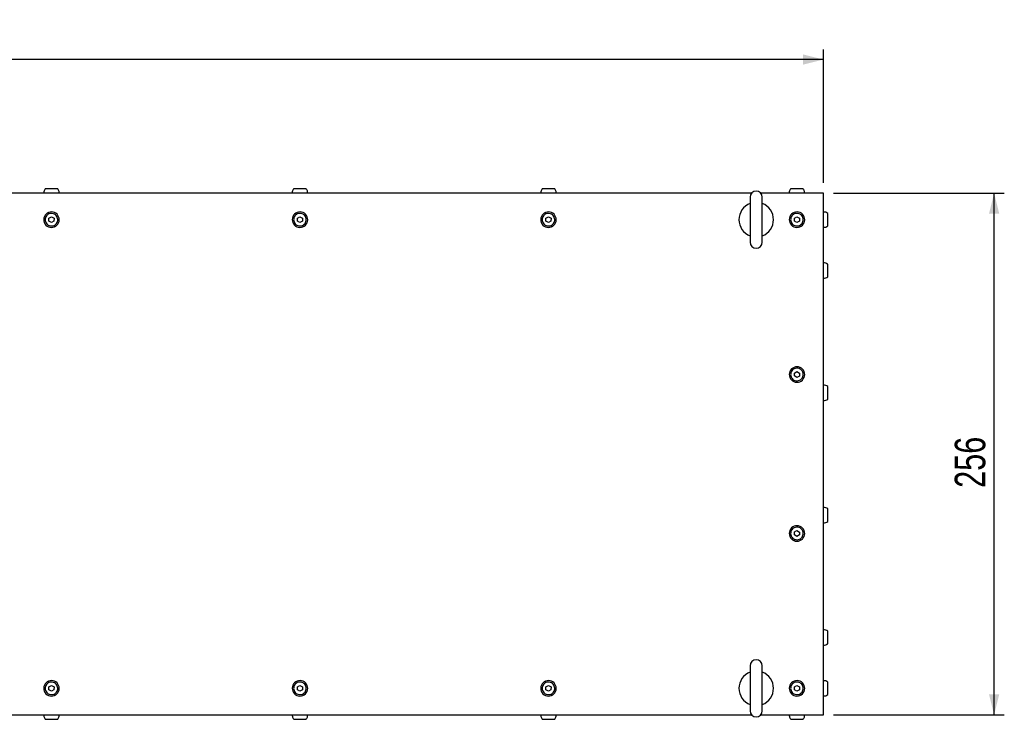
# Model space of a CAD drawing. Header units: millimetres. Extents: x 5 to 595, y 5 to 415.
# Tile 26 of 68: x 231 to 328, y 108 to 177. Entities that reach past the tile are written whole.
import ezdxf

# ---------------------------------------------------------------- set-up
doc = ezdxf.new("R2010")
doc.units = ezdxf.units.MM
doc.layers.add('COTES', color=1, linetype='Continuous')
doc.layers.add('TRAIT-FORT', color=4, linetype='Continuous', lineweight=25)
doc.styles.add('SLDTEXTSTYLE0', font='TXT', dxfattribs={"width": 0.75})
doc.dimstyles.new('SLDDIMSTYLE0', dxfattribs={"dimtxt": 3, "dimasz": 2, "dimexe": 0, "dimexo": 0.0625, "dimgap": 0.75, "dimtad": 1, "dimlfac": 5, "dimrnd": 1e-09, "dimzin": 12, "dimdsep": 46, "dimtxsty": 'SLDTEXTSTYLE0', "dimsah": 1, "dimcen": 0.09, "dimadec": 0, "dimazin": 3, "dimtfac": 1, "dimtofl": 0, "dimtmove": 0, "dimatfit": 3, "dimfxl": 0, "dimfrac": 2, "dimtolj": 1, "dimtzin": 12, "dimarcsym": 0})

# ---------------------------------------------------------------- blocks, each defined once
blk = doc.blocks.new('_D_4')
at = {"layer": 'COTES', "color": 1}
for p, q in [((134.158, 160.57), (134.158, 173.685)), ((310.358, 160.57), (310.358, 173.685)), ((310.358, 172.685), (134.158, 172.685))]:
    blk.add_line(p, q, dxfattribs=at)
for points in [[(134.158, 172.685), (136.158, 172.185), (136.158, 173.185)], [(310.358, 172.685), (308.358, 173.185), (308.358, 172.185)]]:
    blk.add_solid(points, dxfattribs=at)
at = {"layer": 'COTES', "color": 1, "insert": (218.933, 176.553), "char_height": 3, "attachment_point": 1, "style": 'SLDTEXTSTYLE0'}
blk.add_mtext('881', dxfattribs=at)
blk = doc.blocks.new('_D_5')
at = {"layer": 'COTES', "color": 1}
for p, q in [((311.358, 159.57), (328.118, 159.57)), ((327.118, 108.37), (327.118, 159.57)), ((311.358, 108.37), (328.118, 108.37))]:
    blk.add_line(p, q, dxfattribs=at)
for points in [[(327.118, 159.57), (326.618, 157.57), (327.618, 157.57)], [(327.118, 108.37), (327.618, 110.37), (326.618, 110.37)]]:
    blk.add_solid(points, dxfattribs=at)
at = {"layer": 'COTES', "color": 1, "insert": (323.25, 130.645), "char_height": 3, "attachment_point": 1, "rotation": 90, "style": 'SLDTEXTSTYLE0'}
blk.add_mtext('256', dxfattribs=at)

msp = doc.modelspace()

# ---------------------------------------------------------------- linework, layer by layer
at = {"layer": 'TRAIT-FORT', "color": 4, "linetype": 'Continuous', "lineweight": 25}
for p, q in [((303.3104, 159.5702), (141.2048, 159.5702)), ((310.3576, 159.5702), (304.2048, 159.5702)), ((310.3576, 108.3702), (310.3576, 159.5702)), ((303.1576, 159.1702), (303.1576, 154.7702)), ((304.3576, 154.7702), (304.3576, 159.1702)), ((234.3056, 156.8294), (234.3096, 157.118)), ((234.5536, 156.6816), (234.3056, 156.8294)), ((234.3096, 157.118), (234.5615, 157.2589)), ((234.8056, 156.8225), (234.5536, 156.6816)), ((234.5615, 157.2589), (234.8095, 157.1111)), ((234.8095, 157.1111), (234.8056, 156.8225)), ((258.7056, 156.8294), (258.7096, 157.118)), ((258.9536, 156.6816), (258.7056, 156.8294)), ((258.7096, 157.118), (258.9615, 157.2589)), ((259.2056, 156.8225), (258.9536, 156.6816)), ((258.9615, 157.2589), (259.2095, 157.1111)), ((259.2095, 157.1111), (259.2056, 156.8225)), ((283.1056, 156.8294), (283.1096, 157.118)), ((283.3536, 156.6816), (283.1056, 156.8294)), ((283.1096, 157.118), (283.3615, 157.2589)), ((283.6056, 156.8225), (283.3536, 156.6816)), ((283.3615, 157.2589), (283.6095, 157.1111)), ((283.6095, 157.1111), (283.6056, 156.8225)), ((307.5056, 156.8294), (307.5096, 157.118)), ((307.7536, 156.6816), (307.5056, 156.8294)), ((307.5096, 157.118), (307.7616, 157.2589)), ((308.0056, 156.8225), (307.7536, 156.6816)), ((307.7616, 157.2589), (308.0095, 157.1111)), ((308.0095, 157.1111), (308.0056, 156.8225)), ((307.5056, 141.6294), (307.5096, 141.918)), ((307.7536, 141.4816), (307.5056, 141.6294)), ((307.5096, 141.918), (307.7616, 142.0589)), ((308.0056, 141.6225), (307.7536, 141.4816)), ((307.7616, 142.0589), (308.0095, 141.9111)), ((308.0095, 141.9111), (308.0056, 141.6225)), ((307.5056, 126.0294), (307.5096, 126.318)), ((307.7536, 125.8816), (307.5056, 126.0294)), ((307.5096, 126.318), (307.7616, 126.4589)), ((308.0056, 126.0225), (307.7536, 125.8816)), ((307.7616, 126.4589), (308.0095, 126.3111)), ((308.0095, 126.3111), (308.0056, 126.0225)), ((303.1576, 113.1702), (303.1576, 108.7702)), ((304.3576, 108.7702), (304.3576, 113.1702)), ((234.3096, 111.118), (234.5615, 111.2589)), ((234.5615, 111.2589), (234.8095, 111.1111)), ((258.7096, 111.118), (258.9615, 111.2589)), ((258.9615, 111.2589), (259.2095, 111.1111)), ((283.1096, 111.118), (283.3615, 111.2589)), ((283.3615, 111.2589), (283.6095, 111.1111)), ((307.5096, 111.118), (307.7616, 111.2589)), ((307.7616, 111.2589), (308.0095, 111.1111)), ((234.3056, 110.8294), (234.3096, 111.118)), ((234.5536, 110.6816), (234.3056, 110.8294)), ((234.8056, 110.8225), (234.5536, 110.6816)), ((234.8095, 111.1111), (234.8056, 110.8225)), ((258.7056, 110.8294), (258.7096, 111.118)), ((258.9536, 110.6816), (258.7056, 110.8294)), ((259.2056, 110.8225), (258.9536, 110.6816)), ((259.2095, 111.1111), (259.2056, 110.8225)), ((283.1056, 110.8294), (283.1096, 111.118)), ((283.3536, 110.6816), (283.1056, 110.8294)), ((283.6056, 110.8225), (283.3536, 110.6816)), ((283.6095, 111.1111), (283.6056, 110.8225)), ((307.5056, 110.8294), (307.5096, 111.118)), ((307.7536, 110.6816), (307.5056, 110.8294)), ((308.0056, 110.8225), (307.7536, 110.6816)), ((308.0095, 111.1111), (308.0056, 110.8225)), ((141.2048, 108.3702), (303.3104, 108.3702)), ((304.2048, 108.3702), (310.3576, 108.3702)), ((233.9433, 107.9302), (235.176, 107.9302)), ((258.3433, 107.9302), (259.576, 107.9302)), ((282.7433, 107.9302), (283.976, 107.9302)), ((307.1433, 107.9302), (308.376, 107.9302))]:
    msp.add_line(p, q, dxfattribs=at)
for centre, radius, start, end in [((303.7576, 159.1702), 0.6, 0, 180), ((303.7576, 156.9702), 1.7, 110.667316, 249.332684), ((303.7576, 156.9702), 1.7, 290.667316, 69.332684), ((234.5576, 156.9702), 0.76, 89.211721, 269.211721), ((234.5576, 156.9702), 0.76, 269.211721, 89.211721), ((258.9576, 156.9702), 0.76, 89.211721, 269.211721), ((258.9576, 156.9702), 0.76, 269.211721, 89.211721), ((283.3576, 156.9702), 0.76, 89.211721, 269.211721), ((283.3576, 156.9702), 0.76, 269.211721, 89.211721), ((307.7576, 156.9702), 0.76, 89.211721, 269.211721), ((307.7576, 156.9702), 0.76, 269.211721, 89.211721), ((310.3576, 156.9702), 0.76, 54.585455, 90), ((310.3576, 156.9702), 0.76, 270, 305.398018), ((303.7576, 154.7702), 0.6, 180, 0), ((310.3576, 151.9702), 0.76, 54.585455, 90), ((310.3576, 151.9702), 0.76, 270, 305.398018), ((307.7576, 141.7702), 0.76, 89.211721, 269.211721), ((307.7576, 141.7702), 0.76, 269.211721, 89.211721), ((310.3576, 139.9702), 0.76, 54.585455, 90), ((310.3576, 139.9702), 0.76, 270, 305.398018), ((310.3576, 127.9702), 0.76, 54.585455, 90), ((307.7576, 126.1702), 0.76, 89.211721, 269.211721), ((307.7576, 126.1702), 0.76, 269.211721, 89.211721), ((310.3576, 127.9702), 0.76, 270, 305.398018), ((310.3576, 115.9702), 0.76, 54.585455, 90), ((310.3576, 115.9702), 0.76, 270, 305.398018), ((303.7576, 113.1702), 0.6, 0, 180), ((303.7576, 110.9702), 1.7, 110.667316, 249.332684), ((303.7576, 110.9702), 1.7, 290.667316, 69.332684), ((234.5576, 110.9702), 0.76, 89.211721, 269.211721), ((234.5576, 110.9702), 0.76, 269.211721, 89.211721), ((258.9576, 110.9702), 0.76, 89.211721, 269.211721), ((258.9576, 110.9702), 0.76, 269.211721, 89.211721), ((283.3576, 110.9702), 0.76, 89.211721, 269.211721), ((283.3576, 110.9702), 0.76, 269.211721, 89.211721), ((307.7576, 110.9702), 0.76, 89.211721, 269.211721), ((307.7576, 110.9702), 0.76, 269.211721, 89.211721), ((310.3576, 110.9702), 0.76, 54.585455, 90), ((310.3576, 110.9702), 0.76, 270, 305.398018), ((303.7576, 108.7702), 0.6, 180, 0)]:
    msp.add_arc(centre, radius, start, end, dxfattribs=at)
for points, knots in [([(233.9437, 160.0071), (233.9137, 159.9639), (233.8485, 159.8701), (233.8054, 159.7164), (233.7999, 159.6127), (233.7976, 159.5702)], [0, 0, 0, 0, 0.335398, 0.7277008, 1, 1, 1, 1]), ([(235.1764, 160.0102), (235.1765, 160.0102), (235.1767, 160.0102), (235.1382, 160.0102), (235.0249, 160.0102), (234.8576, 160.0102), (234.6569, 160.0102), (234.4448, 160.0102), (234.2456, 160.0102), (234.0811, 160.0102), (233.972, 160.0102), (233.9369, 160.0102), (233.9385, 160.0102), (233.9387, 160.0102)], [0, 0, 0, 0, 0.0202516, 0.1276246, 0.2349949, 0.3423691, 0.4497426, 0.557114, 0.6644876, 0.7718568, 0.8792312, 0.9866035, 1, 1, 1, 1]), ([(235.3176, 159.5702), (235.3143, 159.6218), (235.3075, 159.7282), (235.2607, 159.8804), (235.2002, 159.9663), (235.1715, 160.0071)], [0, 0, 0, 0, 0.3300911, 0.6820149, 1, 1, 1, 1]), ([(258.3437, 160.0071), (258.3136, 159.9639), (258.2485, 159.8701), (258.2054, 159.7164), (258.1999, 159.6127), (258.1976, 159.5702)], [0, 0, 0, 0, 0.335398, 0.7277008, 1, 1, 1, 1]), ([(259.5764, 160.0102), (259.5765, 160.0102), (259.5767, 160.0102), (259.5382, 160.0102), (259.4249, 160.0102), (259.2576, 160.0102), (259.0569, 160.0102), (258.8448, 160.0102), (258.6456, 160.0102), (258.4811, 160.0102), (258.372, 160.0102), (258.337, 160.0102), (258.3385, 160.0102), (258.3387, 160.0102)], [0, 0, 0, 0, 0.0202517, 0.1276235, 0.2349974, 0.3423719, 0.4497398, 0.5571115, 0.6644853, 0.7718595, 0.879231, 0.9866036, 1, 1, 1, 1]), ([(259.7176, 159.5702), (259.7143, 159.6218), (259.7075, 159.7282), (259.6607, 159.8804), (259.6002, 159.9663), (259.5715, 160.0071)], [0, 0, 0, 0, 0.3300892, 0.6820031, 1, 1, 1, 1]), ([(282.7437, 160.0071), (282.7136, 159.9639), (282.6485, 159.8701), (282.6054, 159.7164), (282.5999, 159.6127), (282.5976, 159.5702)], [0, 0, 0, 0, 0.335398, 0.7277008, 1, 1, 1, 1]), ([(283.9764, 160.0102), (283.9765, 160.0102), (283.9767, 160.0102), (283.9382, 160.0102), (283.8249, 160.0102), (283.6576, 160.0102), (283.4569, 160.0102), (283.2448, 160.0102), (283.0456, 160.0102), (282.881, 160.0102), (282.772, 160.0102), (282.7369, 160.0102), (282.7385, 160.0102), (282.7387, 160.0102)], [0, 0, 0, 0, 0.0202516, 0.1276246, 0.2349982, 0.3423675, 0.449741, 0.5571125, 0.6644861, 0.77186, 0.8792312, 0.9866035, 1, 1, 1, 1]), ([(284.1176, 159.5702), (284.1143, 159.6218), (284.1075, 159.7282), (284.0607, 159.8804), (284.0002, 159.9663), (283.9715, 160.0071)], [0, 0, 0, 0, 0.3300892, 0.6820031, 1, 1, 1, 1]), ([(307.1437, 160.0071), (307.1136, 159.9639), (307.0484, 159.8701), (307.0054, 159.7164), (306.9999, 159.6127), (306.9976, 159.5702)], [0, 0, 0, 0, 0.3353997, 0.7276972, 1, 1, 1, 1]), ([(308.3764, 160.0102), (308.3765, 160.0102), (308.3767, 160.0102), (308.3382, 160.0102), (308.2249, 160.0102), (308.0576, 160.0102), (307.8569, 160.0102), (307.6448, 160.0102), (307.4456, 160.0102), (307.2811, 160.0102), (307.1719, 160.0102), (307.137, 160.0102), (307.1385, 160.0102), (307.1387, 160.0102)], [0, 0, 0, 0, 0.0202517, 0.1276251, 0.234999, 0.3423687, 0.4497426, 0.5571082, 0.664488, 0.7718574, 0.8792322, 0.9866036, 1, 1, 1, 1]), ([(308.5176, 159.5702), (308.5143, 159.6218), (308.5075, 159.7282), (308.4607, 159.8804), (308.4002, 159.9663), (308.3715, 160.0071)], [0, 0, 0, 0, 0.3300954, 0.6820132, 1, 1, 1, 1]), ([(234.549, 156.3506), (234.4795, 156.3584), (234.3403, 156.3741), (234.1563, 156.4834), (234.0175, 156.6426), (233.9396, 156.8402), (233.9313, 157.052), (233.9937, 157.2547), (234.1197, 157.4253), (234.2948, 157.5446), (234.4533, 157.5866), (234.6137, 157.5929), (234.7749, 157.5633), (234.9588, 157.4579), (235.0977, 157.2976), (235.1756, 157.1004), (235.1838, 156.8885), (235.1214, 156.6858), (234.9955, 156.5151), (234.8203, 156.3963), (234.6619, 156.3527), (234.5708, 156.351), (234.549, 156.3506)], [0, 0, 0, 0, 0.0536847, 0.1073718, 0.161058, 0.214744, 0.2684303, 0.3221166, 0.3758037, 0.4294887, 0.483176, 0.4999981, 0.5536859, 0.6073729, 0.6610592, 0.7147451, 0.7684313, 0.8221176, 0.8758029, 0.9294904, 0.9831747, 1, 1, 1, 1]), ([(258.949, 156.3506), (258.8795, 156.3584), (258.7403, 156.3741), (258.5563, 156.4834), (258.4175, 156.6426), (258.3396, 156.8402), (258.3314, 157.052), (258.3937, 157.2547), (258.5197, 157.4253), (258.6948, 157.5446), (258.8533, 157.5866), (259.0137, 157.5929), (259.1749, 157.5633), (259.3588, 157.4579), (259.4977, 157.2976), (259.5756, 157.1004), (259.5838, 156.8885), (259.5215, 156.6858), (259.3955, 156.5151), (259.2203, 156.3963), (259.0619, 156.3527), (258.9708, 156.351), (258.949, 156.3506)], [0, 0, 0, 0, 0.0536847, 0.1073716, 0.1610578, 0.2147437, 0.2684298, 0.3221151, 0.3758021, 0.4294871, 0.4831743, 0.4999995, 0.5536841, 0.6073711, 0.6610573, 0.7147431, 0.7684294, 0.8221156, 0.8758027, 0.9294876, 0.9831748, 1, 1, 1, 1]), ([(283.349, 156.3506), (283.2795, 156.3584), (283.1403, 156.3741), (282.9563, 156.4834), (282.8175, 156.6427), (282.7396, 156.8402), (282.7313, 157.052), (282.7937, 157.2547), (282.9197, 157.4253), (283.0948, 157.5446), (283.2533, 157.5866), (283.4137, 157.5929), (283.5749, 157.5633), (283.7588, 157.4579), (283.8977, 157.2976), (283.9755, 157.1004), (283.9838, 156.8885), (283.9214, 156.6858), (283.7955, 156.5151), (283.6203, 156.3963), (283.4619, 156.3527), (283.3708, 156.351), (283.349, 156.3506)], [0, 0, 0, 0, 0.0536878, 0.1073723, 0.1610585, 0.2147457, 0.2684319, 0.3221183, 0.3758037, 0.4294913, 0.4831756, 0.5000009, 0.5536887, 0.6073732, 0.6610595, 0.7147455, 0.7684318, 0.8221182, 0.8758054, 0.9294905, 0.9831778, 1, 1, 1, 1]), ([(307.7491, 156.3506), (307.6795, 156.3584), (307.5403, 156.374), (307.3563, 156.4834), (307.2175, 156.6426), (307.1396, 156.8402), (307.1314, 157.052), (307.1937, 157.2547), (307.3197, 157.4253), (307.4948, 157.5446), (307.6533, 157.5866), (307.8137, 157.5929), (307.9749, 157.5633), (308.1588, 157.4579), (308.2977, 157.2976), (308.3755, 157.1004), (308.3838, 156.8885), (308.3214, 156.6858), (308.1955, 156.5151), (308.0203, 156.3963), (307.8619, 156.3527), (307.7708, 156.351), (307.7491, 156.3506)], [0, 0, 0, 0, 0.0536909, 0.1073753, 0.1610636, 0.2147485, 0.2684347, 0.3221202, 0.3758074, 0.429495, 0.4831794, 0.5000046, 0.5536894, 0.6073739, 0.6610622, 0.7147471, 0.7684336, 0.8221209, 0.875808, 0.9294906, 0.9831809, 1, 1, 1, 1]), ([(310.7976, 156.3506), (310.7976, 156.3574), (310.7976, 156.3711), (310.7976, 156.478), (310.7976, 156.6353), (310.7976, 156.8318), (310.7976, 157.0434), (310.7976, 157.2471), (310.7976, 157.4187), (310.7976, 157.543), (310.7976, 157.5797), (310.7976, 157.5935), (310.7976, 157.5897), (310.7976, 157.5896)], [0, 0, 0, 0, 0.1072698, 0.2145398, 0.3218095, 0.4290794, 0.5363492, 0.643619, 0.750889, 0.8581588, 0.9654286, 0.9990444, 1, 1, 1, 1]), ([(310.7976, 151.3506), (310.7976, 151.3574), (310.7976, 151.3711), (310.7976, 151.478), (310.7976, 151.6353), (310.7976, 151.8318), (310.7976, 152.0434), (310.7976, 152.2471), (310.7976, 152.4187), (310.7976, 152.543), (310.7976, 152.5797), (310.7976, 152.5935), (310.7976, 152.5897), (310.7976, 152.5896)], [0, 0, 0, 0, 0.1072699, 0.2145397, 0.3218095, 0.4290793, 0.5363491, 0.6436191, 0.7508888, 0.8581587, 0.9654285, 0.9990443, 1, 1, 1, 1]), ([(307.7491, 141.1506), (307.6795, 141.1584), (307.5403, 141.174), (307.3563, 141.2834), (307.2175, 141.4426), (307.1396, 141.6402), (307.1314, 141.852), (307.1937, 142.0547), (307.3197, 142.2253), (307.4948, 142.3446), (307.6533, 142.3866), (307.8137, 142.3929), (307.9749, 142.3633), (308.1588, 142.2579), (308.2977, 142.0976), (308.3755, 141.9004), (308.3838, 141.6885), (308.3214, 141.4858), (308.1955, 141.3151), (308.0203, 141.1963), (307.8619, 141.1527), (307.7708, 141.151), (307.7491, 141.1506)], [0, 0, 0, 0, 0.0536908, 0.1073754, 0.1610635, 0.2147487, 0.2684346, 0.3221201, 0.3758074, 0.429495, 0.4831794, 0.5000046, 0.5536894, 0.607374, 0.6610621, 0.7147469, 0.7684335, 0.8221208, 0.8758081, 0.9294905, 0.9831809, 1, 1, 1, 1]), ([(310.7976, 139.3506), (310.7976, 139.3574), (310.7976, 139.3711), (310.7976, 139.478), (310.7976, 139.6353), (310.7976, 139.8318), (310.7976, 140.0434), (310.7976, 140.2471), (310.7976, 140.4187), (310.7976, 140.543), (310.7976, 140.5797), (310.7976, 140.5935), (310.7976, 140.5897), (310.7976, 140.5896)], [0, 0, 0, 0, 0.1072698, 0.2145397, 0.3218095, 0.4290793, 0.5363492, 0.6436191, 0.7508886, 0.8581587, 0.9654285, 0.9990443, 1, 1, 1, 1]), ([(310.7976, 127.3506), (310.7976, 127.3574), (310.7976, 127.3712), (310.7976, 127.478), (310.7976, 127.6353), (310.7976, 127.8318), (310.7976, 128.0434), (310.7976, 128.2471), (310.7976, 128.4187), (310.7976, 128.543), (310.7976, 128.5798), (310.7976, 128.5935), (310.7976, 128.5897), (310.7976, 128.5896)], [0, 0, 0, 0, 0.10727, 0.2145396, 0.3218094, 0.42908, 0.5363491, 0.6436191, 0.7508886, 0.8581588, 0.9654286, 0.9990444, 1, 1, 1, 1]), ([(307.7491, 125.5506), (307.6795, 125.5584), (307.5403, 125.574), (307.3563, 125.6834), (307.2175, 125.8426), (307.1396, 126.0402), (307.1314, 126.252), (307.1937, 126.4547), (307.3197, 126.6253), (307.4948, 126.7446), (307.6533, 126.7866), (307.8137, 126.7929), (307.9749, 126.7633), (308.1588, 126.6579), (308.2977, 126.4976), (308.3755, 126.3004), (308.3838, 126.0885), (308.3214, 125.8858), (308.1955, 125.7151), (308.0203, 125.5963), (307.8619, 125.5527), (307.7708, 125.551), (307.7491, 125.5506)], [0, 0, 0, 0, 0.0536908, 0.1073752, 0.1610633, 0.2147481, 0.2684344, 0.3221203, 0.3758076, 0.4294951, 0.4831795, 0.5000047, 0.5536895, 0.6073739, 0.6610625, 0.7147474, 0.7684339, 0.8221208, 0.8758081, 0.9294906, 0.9831809, 1, 1, 1, 1]), ([(310.7976, 115.3506), (310.7976, 115.3574), (310.7976, 115.3712), (310.7976, 115.478), (310.7976, 115.6353), (310.7976, 115.8318), (310.7976, 116.0434), (310.7976, 116.2471), (310.7976, 116.4187), (310.7976, 116.543), (310.7976, 116.5797), (310.7976, 116.5936), (310.7976, 116.5897), (310.7976, 116.5896)], [0, 0, 0, 0, 0.1072699, 0.2145394, 0.3218092, 0.4290797, 0.5363488, 0.6436187, 0.7508893, 0.8581586, 0.9654283, 0.9990442, 1, 1, 1, 1]), ([(234.549, 110.3506), (234.4795, 110.3584), (234.3403, 110.3741), (234.1563, 110.4834), (234.0175, 110.6426), (233.9396, 110.8402), (233.9313, 111.052), (233.9937, 111.2547), (234.1197, 111.4253), (234.2948, 111.5446), (234.4533, 111.5866), (234.6137, 111.5929), (234.7749, 111.5633), (234.9588, 111.4579), (235.0977, 111.2976), (235.1756, 111.1004), (235.1838, 110.8885), (235.1214, 110.6858), (234.9955, 110.5151), (234.8203, 110.3963), (234.6619, 110.3527), (234.5708, 110.351), (234.549, 110.3506)], [0, 0, 0, 0, 0.0536847, 0.1073717, 0.1610583, 0.2147443, 0.2684306, 0.3221166, 0.3758038, 0.4294888, 0.4831761, 0.4999982, 0.553686, 0.607373, 0.661059, 0.7147449, 0.7684312, 0.8221179, 0.8758027, 0.9294906, 0.9831747, 1, 1, 1, 1]), ([(258.949, 110.3506), (258.8795, 110.3584), (258.7403, 110.3741), (258.5563, 110.4834), (258.4175, 110.6426), (258.3396, 110.8402), (258.3314, 111.052), (258.3937, 111.2547), (258.5197, 111.4253), (258.6948, 111.5446), (258.8533, 111.5866), (259.0137, 111.5929), (259.1749, 111.5633), (259.3588, 111.4579), (259.4977, 111.2976), (259.5756, 111.1004), (259.5838, 110.8885), (259.5215, 110.6858), (259.3955, 110.5151), (259.2203, 110.3963), (259.0619, 110.3527), (258.9708, 110.351), (258.949, 110.3506)], [0, 0, 0, 0, 0.0536847, 0.1073716, 0.1610581, 0.2147439, 0.2684301, 0.3221151, 0.3758023, 0.4294871, 0.4831744, 0.4999996, 0.5536843, 0.6073712, 0.6610571, 0.714743, 0.7684292, 0.8221159, 0.8758024, 0.9294877, 0.9831748, 1, 1, 1, 1]), ([(283.349, 110.3506), (283.2795, 110.3584), (283.1403, 110.3741), (282.9563, 110.4834), (282.8175, 110.6427), (282.7396, 110.8402), (282.7313, 111.052), (282.7937, 111.2547), (282.9197, 111.4253), (283.0948, 111.5446), (283.2533, 111.5866), (283.4137, 111.5929), (283.5749, 111.5633), (283.7588, 111.4579), (283.8977, 111.2976), (283.9755, 111.1004), (283.9838, 110.8885), (283.9215, 110.6858), (283.7955, 110.5151), (283.6203, 110.3963), (283.4619, 110.3527), (283.3708, 110.351), (283.349, 110.3506)], [0, 0, 0, 0, 0.0536878, 0.1073722, 0.1610588, 0.214746, 0.2684323, 0.3221183, 0.3758038, 0.4294914, 0.4831758, 0.500001, 0.5536888, 0.6073732, 0.6610593, 0.7147453, 0.7684317, 0.8221185, 0.8758052, 0.9294906, 0.9831778, 1, 1, 1, 1]), ([(307.7491, 110.3506), (307.6795, 110.3584), (307.5403, 110.374), (307.3563, 110.4834), (307.2175, 110.6426), (307.1396, 110.8402), (307.1314, 111.052), (307.1937, 111.2547), (307.3197, 111.4253), (307.4948, 111.5446), (307.6533, 111.5866), (307.8137, 111.5929), (307.9749, 111.5633), (308.1588, 111.4579), (308.2977, 111.2976), (308.3755, 111.1004), (308.3838, 110.8885), (308.3214, 110.6858), (308.1955, 110.5151), (308.0203, 110.3963), (307.8619, 110.3527), (307.7708, 110.351), (307.7491, 110.3506)], [0, 0, 0, 0, 0.0536909, 0.1073752, 0.1610639, 0.2147488, 0.2684351, 0.3221202, 0.3758075, 0.4294951, 0.4831795, 0.5000047, 0.5536896, 0.6073739, 0.661062, 0.7147469, 0.7684334, 0.8221211, 0.8758078, 0.9294907, 0.9831809, 1, 1, 1, 1]), ([(310.7976, 110.3506), (310.7976, 110.3574), (310.7976, 110.3711), (310.7976, 110.478), (310.7976, 110.6353), (310.7976, 110.8318), (310.7976, 111.0434), (310.7976, 111.2471), (310.7976, 111.4187), (310.7976, 111.543), (310.7976, 111.5797), (310.7976, 111.5936), (310.7976, 111.5897), (310.7976, 111.5896)], [0, 0, 0, 0, 0.10726988, 0.21454016, 0.32180983, 0.42907882, 0.53634941, 0.64361929, 0.75088874, 0.85815878, 0.96542844, 0.99904425, 1, 1, 1, 1]), ([(233.7976, 108.3702), (233.8009, 108.3187), (233.8076, 108.2123), (233.8547, 108.0594), (233.9158, 107.9728), (233.945, 107.9313)], [0, 0, 0, 0, 0.3283704, 0.6784467, 1, 1, 1, 1]), ([(235.1726, 107.9351), (235.2022, 107.9778), (235.2669, 108.071), (235.3097, 108.2241), (235.3153, 108.3278), (235.3176, 108.3702)], [0, 0, 0, 0, 0.3323697, 0.7264605, 1, 1, 1, 1]), ([(258.1976, 108.3702), (258.2009, 108.3187), (258.2076, 108.2123), (258.2547, 108.0594), (258.3158, 107.9728), (258.345, 107.9313)], [0, 0, 0, 0, 0.3283704, 0.6784467, 1, 1, 1, 1]), ([(259.5726, 107.9351), (259.6022, 107.9778), (259.6669, 108.071), (259.7097, 108.2241), (259.7153, 108.3278), (259.7176, 108.3702)], [0, 0, 0, 0, 0.3323697, 0.7264605, 1, 1, 1, 1]), ([(282.5976, 108.3702), (282.6009, 108.3187), (282.6077, 108.2123), (282.6547, 108.0594), (282.7158, 107.9728), (282.745, 107.9313)], [0, 0, 0, 0, 0.3283721, 0.6784475, 1, 1, 1, 1]), ([(283.9726, 107.9351), (284.0022, 107.9778), (284.0669, 108.071), (284.1097, 108.2241), (284.1153, 108.3278), (284.1176, 108.3702)], [0, 0, 0, 0, 0.332368, 0.726464, 1, 1, 1, 1]), ([(306.9976, 108.3702), (307.0009, 108.3187), (307.0077, 108.2123), (307.0547, 108.0594), (307.1158, 107.9728), (307.145, 107.9313)], [0, 0, 0, 0, 0.3283766, 0.6784567, 1, 1, 1, 1]), ([(308.3726, 107.9351), (308.4022, 107.9778), (308.467, 108.071), (308.5097, 108.2241), (308.5153, 108.3278), (308.5176, 108.3702)], [0, 0, 0, 0, 0.33237139, 0.72645691, 1, 1, 1, 1])]:
    msp.add_open_spline(points, degree=3, knots=knots, dxfattribs=at)

# ---------------------------------------------------------------- dimensions: what is measured, and where the dimension line sits
at = {"layer": 'COTES', "color": 1}
for base, p1, p2, angle, picture, middle in [((134.1576, 172.6854), (310.3576, 159.5702), (134.1576, 159.5702), 0, '_D_4', (222.2576, 172.6854)), ((327.1176, 159.5702), (310.3576, 108.3702), (310.3576, 159.5702), 90, '_D_5', (327.1176, 133.9702))]:
    dim = msp.add_linear_dim(base=base, p1=p1, p2=p2, angle=angle, dimstyle='SLDDIMSTYLE0', dxfattribs=at)
    dim.commit()
    dim.dimension.update_dxf_attribs({"geometry": picture, "text_midpoint": middle, "dimtype": 160})

doc.saveas('drawing.dxf')
